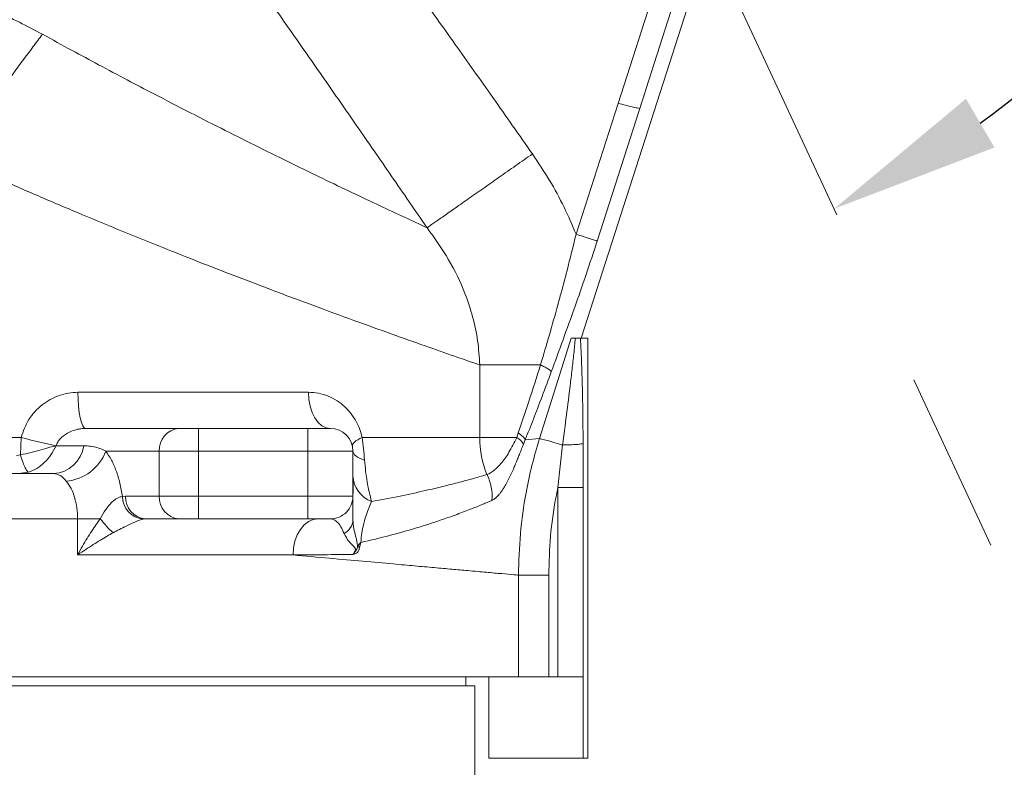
# Model space of a CAD drawing. Header units: millimetres. Extents: x 176 to 9387, y -11044 to -3322.
# Tile 69 of 255: x 3346 to 3564, y -6033 to -5867. Entities that reach past the tile are written whole.
import ezdxf

# ---------------------------------------------------------------- set-up
doc = ezdxf.new("R2010")
doc.units = ezdxf.units.MM
doc.header["$LTSCALE"] = 0.3175
doc.linetypes.add('CENTER', pattern=[50.8, 31.75, -6.35, 6.35, -6.35])
for name, color, linetype, lineweight in [('1轮廓实线层', 7, 'Continuous', 18), ('7标注层', 4, 'Continuous', 13), ('cen', 2, 'CENTER', 18), ('sub', 1, 'Continuous', 18)]:
    doc.layers.add(name, color=color, linetype=linetype, lineweight=lineweight)
doc.styles.add('标准汉字', font='gbenor.shx', dxfattribs={"bigfont": 'gbcbig.shx'})
doc.dimstyles.new('M1：15', dxfattribs={"dimscale": 15, "dimtxt": 3.5, "dimasz": 2.5, "dimexe": 2, "dimexo": 0, "dimgap": 0.5, "dimtad": 1, "dimdec": 4, "dimdsep": 46, "dimtxsty": '标准汉字', "dimcen": 5, "dimdle": 5, "dimclrd": 1, "dimclre": 1, "dimclrt": 256, "dimadec": 4, "dimazin": 2, "dimtfac": 1, "dimtdec": 4, "dimtmove": 0, "dimatfit": 3, "dimfxl": 1, "dimtolj": 1, "dimarcsym": 0})
doc.dimstyles.new('M1：18.5', dxfattribs={"dimscale": 18.5, "dimtxt": 3.5, "dimasz": 2.5, "dimexe": 2, "dimexo": 0, "dimgap": 1.5, "dimtad": 1, "dimdec": 4, "dimdsep": 46, "dimtxsty": '标准汉字', "dimcen": 5, "dimdle": 5, "dimclrd": 1, "dimclre": 1, "dimclrt": 256, "dimadec": 4, "dimazin": 2, "dimtfac": 1, "dimtdec": 4, "dimtmove": 2, "dimatfit": 3, "dimfxl": 1, "dimfrac": 2, "dimtolj": 1, "dimarcsym": 0})

# ---------------------------------------------------------------- blocks, each defined once
blk = doc.blocks.new('*D2')
at = {"layer": '7标注层', "color": 1, "lineweight": -2, "ltscale": 20, "transparency": 16777216}
for p, q in [((3286.97, -5986.44), (3286.97, -4719.59)), ((3441.97, -4913.95), (3441.97, -4719.59)), ((3333.22, -4756.59), (3395.72, -4756.59))]:
    blk.add_line(p, q, dxfattribs=at)
at = {"layer": '7标注层', "color": 1, "transparency": 16777216}
for points in [[(3333.22, -4748.88), (3333.22, -4764.3), (3286.97, -4756.59)], [(3395.72, -4764.3), (3395.72, -4748.88), (3441.97, -4756.59)]]:
    blk.add_solid(points, dxfattribs=at)
at = {"layer": 'Defpoints', "color": 0, "transparency": 16777216}
for p in [(3441.97, -4756.59), (3441.97, -4913.95), (3286.97, -5986.44)]:
    blk.add_point(p, dxfattribs=at)
at = {"layer": '7标注层', "transparency": 16777216, "insert": (3364.47, -4696.46), "char_height": 64.75, "attachment_point": 5, "style": '标准汉字'}
blk.add_mtext('\\A1;155', dxfattribs=at)
blk = doc.blocks.new('*D12')
at = {"layer": '7标注层', "color": 1, "lineweight": -2, "ltscale": 20, "transparency": 16777216}
for p, q in [((4726.49, -5727.95), (4726.49, -7291.43)), ((3286.97, -6214.54), (3286.97, -7291.43)), ((3333.22, -7254.43), (4680.24, -7254.43))]:
    blk.add_line(p, q, dxfattribs=at)
at = {"layer": '7标注层', "color": 1, "transparency": 16777216}
for points in [[(3333.22, -7246.72), (3333.22, -7262.14), (3286.97, -7254.43)], [(4680.24, -7262.14), (4680.24, -7246.72), (4726.49, -7254.43)]]:
    blk.add_solid(points, dxfattribs=at)
at = {"layer": 'Defpoints', "color": 0, "transparency": 16777216}
for p in [(4726.49, -5727.95), (3286.97, -6214.54), (4726.49, -7254.43)]:
    blk.add_point(p, dxfattribs=at)
at = {"layer": '7标注层', "transparency": 16777216, "insert": (4006.73, -7194.31), "char_height": 64.75, "attachment_point": 5, "style": '标准汉字'}
blk.add_mtext('\\A1;1439.5', dxfattribs=at)
blk = doc.blocks.new('*D16')
at = {"layer": '7标注层', "color": 1, "lineweight": -2, "ltscale": 20, "transparency": 16777216}
for p, q in [((3647.35, -5879.25), (4917.05, -5879.25)), ((4880.05, -5925.5), (4880.05, -6141.7)), ((3452.97, -6187.95), (4917.05, -6187.95))]:
    blk.add_line(p, q, dxfattribs=at)
at = {"layer": '7标注层', "color": 1, "transparency": 16777216}
for points in [[(4887.76, -5925.5), (4872.34, -5925.5), (4880.05, -5879.25)], [(4872.34, -6141.7), (4887.76, -6141.7), (4880.05, -6187.95)]]:
    blk.add_solid(points, dxfattribs=at)
at = {"layer": 'Defpoints', "color": 0, "transparency": 16777216}
for p in [(3647.35, -5879.25), (3452.97, -6187.95), (4880.05, -6187.95)]:
    blk.add_point(p, dxfattribs=at)
at = {"layer": '7标注层', "transparency": 16777216, "insert": (4819.92, -6033.6), "char_height": 64.75, "attachment_point": 5, "rotation": 90, "style": '标准汉字'}
blk.add_mtext('\\A1;308.7', dxfattribs=at)
blk = doc.blocks.new('*D17')
at = {"layer": '7标注层', "color": 1, "lineweight": -2, "ltscale": 20, "transparency": 16777216}
for p, q in [((3448.1, -5472.93), (5061.69, -5472.93)), ((5024.69, -6141.7), (5024.69, -5519.18)), ((3445.47, -6187.95), (5061.69, -6187.95))]:
    blk.add_line(p, q, dxfattribs=at)
at = {"layer": '7标注层', "color": 1, "transparency": 16777216}
for points in [[(5032.39, -5519.18), (5016.98, -5519.18), (5024.69, -5472.93)], [(5016.98, -6141.7), (5032.39, -6141.7), (5024.69, -6187.95)]]:
    blk.add_solid(points, dxfattribs=at)
at = {"layer": 'Defpoints', "color": 0, "transparency": 16777216}
for p in [(3448.1, -5472.93), (5024.69, -5472.93), (3445.47, -6187.95)]:
    blk.add_point(p, dxfattribs=at)
at = {"layer": '7标注层', "transparency": 16777216, "insert": (4964.56, -5830.44), "char_height": 64.75, "attachment_point": 5, "rotation": 90, "style": '标准汉字'}
blk.add_mtext('\\A1;715', dxfattribs=at)
blk = doc.blocks.new('*D18')
at = {"layer": '7标注层', "color": 1, "lineweight": -2, "ltscale": 20, "transparency": 16777216}
for p, q in [((2681.17, -5073.7), (5179.35, -5073.7)), ((5142.35, -5119.95), (5142.35, -6141.7)), ((3445.47, -6187.95), (5179.35, -6187.95))]:
    blk.add_line(p, q, dxfattribs=at)
at = {"layer": '7标注层', "color": 1, "transparency": 16777216}
for points in [[(5150.06, -5119.95), (5134.64, -5119.95), (5142.35, -5073.7)], [(5134.64, -6141.7), (5150.06, -6141.7), (5142.35, -6187.95)]]:
    blk.add_solid(points, dxfattribs=at)
at = {"layer": 'Defpoints', "color": 0, "transparency": 16777216}
for p in [(2681.17, -5073.7), (3445.47, -6187.95), (5142.35, -6187.95)]:
    blk.add_point(p, dxfattribs=at)
at = {"layer": '7标注层', "transparency": 16777216, "insert": (5082.22, -5630.83), "char_height": 64.75, "attachment_point": 5, "rotation": 90, "style": '标准汉字'}
blk.add_mtext('\\A1;1114.3', dxfattribs=at)
blk = doc.blocks.new('*D19')
at = {"layer": '7标注层', "color": 1, "lineweight": -2, "ltscale": 20, "transparency": 16777216}
for p, q in [((3441.97, -4443.43), (5323.68, -4443.43)), ((5286.68, -4489.68), (5286.68, -6141.7)), ((3441.97, -6187.95), (5323.68, -6187.95))]:
    blk.add_line(p, q, dxfattribs=at)
at = {"layer": '7标注层', "color": 1, "transparency": 16777216}
for points in [[(5294.39, -4489.68), (5278.97, -4489.68), (5286.68, -4443.43)], [(5278.97, -6141.7), (5294.39, -6141.7), (5286.68, -6187.95)]]:
    blk.add_solid(points, dxfattribs=at)
at = {"layer": 'Defpoints', "color": 0, "transparency": 16777216}
for p in [(3441.97, -4443.43), (3441.97, -6187.95), (5286.68, -6187.95)]:
    blk.add_point(p, dxfattribs=at)
at = {"layer": '7标注层', "transparency": 16777216, "insert": (5226.56, -5315.69), "char_height": 64.75, "attachment_point": 5, "rotation": 90, "style": '标准汉字'}
blk.add_mtext('\\A1;1744.5', dxfattribs=at)
blk = doc.blocks.new('*D21')
at = {"layer": '7标注层', "color": 1, "lineweight": -2, "ltscale": 20, "transparency": 16777216}
blk.add_arc((3441.97, -5727.95), 200.14, 305.7511, 79.2489, dxfattribs=at)
at = {"layer": '7标注层', "color": 1, "transparency": 16777216}
for points in [[(3479.89, -5525.1), (3478.72, -5537.55), (3441.97, -5527.81)], [(3555.75, -5884.99), (3562.07, -5895.77), (3526.55, -5909.34)]]:
    blk.add_solid(points, dxfattribs=at)
at = {"layer": 'Defpoints', "color": 0, "transparency": 16777216}
for p in [(3441.97, -5024.09), (3441.97, -5727.95), (3636.72, -5774.11), (3441.97, -5849.53), (3701.46, -6284.43)]:
    blk.add_point(p, dxfattribs=at)
at = {"layer": '7标注层', "transparency": 16777216, "insert": (3641.7, -5606.25), "char_height": 52.5, "attachment_point": 5, "rotation": 301.3558, "style": '标准汉字'}
blk.add_mtext('\\A1;155%%d', dxfattribs=at)

msp = doc.modelspace()

# ---------------------------------------------------------------- linework, layer by layer
at = {"layer": '1轮廓实线层', "ltscale": 20}
for p, q in [((3470.52032, -5937.96779), (3520.71178, -5781.81655)), ((3484.75863, -5883.20936), (3474.06734, -5916.4711)), ((3483.48501, -5887.16112), (3484.75554, -5883.20834)), ((3484.917, -5882.70492), (3484.75554, -5883.20834)), ((3484.91734, -5882.70504), (3484.75863, -5883.20936)), ((3484.91829, -5882.70072), (3484.917, -5882.70492)), ((3478.70499, -5886.02303), (3469.40028, -5914.97099)), ((3470.33439, -5937.95327), (3471.96951, -5937.95327)), ((3471.96951, -6030.95328), (3471.96951, -5937.95327)), ((3448.06468, -5959.95327), (3448.06468, -5943.90063)), ((3448.06468, -5943.90063), (3461.51903, -5943.90063)), ((3359.0417, -5949.95328), (3410.09994, -5949.95328)), ((3381.41288, -5957.95328), (3360.76922, -5957.95328)), ((3385.74301, -5962.95328), (3385.74301, -5957.95328)), ((3385.74301, -5957.95328), (3409.96951, -5957.95328)), ((3409.96951, -5957.95328), (3409.96951, -5962.95328)), ((3330.96951, -5959.95327), (3346.51475, -5959.95327)), ((3346.51475, -5959.95327), (3346.31026, -5963.79733)), ((3422.01577, -5959.95327), (3448.06468, -5959.95327)), ((3456.24804, -5959.95327), (3448.06468, -5959.95327)), ((3456.59469, -5958.96372), (3456.24804, -5959.95327)), ((3458.13411, -5960.44917), (3461.2806, -5960.21337)), ((3354.21258, -5961.79944), (3360.35868, -5961.79944)), ((3457.75141, -5961.40031), (3458.13432, -5960.44924)), ((3465.36073, -5970.99149), (3466.40974, -5961.61879)), ((3470.95681, -5961.27928), (3470.9868, -5970.99149)), ((3345.45804, -5963.95328), (3346.31026, -5963.79733)), ((3377.08276, -5962.95328), (3365.22338, -5962.95328)), ((3385.74301, -5962.95328), (3377.08276, -5962.95328)), ((3377.08276, -5972.95329), (3377.08276, -5962.95328)), ((3409.96951, -5962.95328), (3385.74301, -5962.95328)), ((3385.74301, -5972.95329), (3385.74301, -5962.95328)), ((3419.96951, -5962.95328), (3409.96951, -5962.95328)), ((3409.96951, -5972.95329), (3409.96951, -5962.95328)), ((3419.96951, -5962.95328), (3419.96951, -5972.95329)), ((3346.44735, -5967.88665), (3348.0848, -5967.64145)), ((3465.36073, -5970.99149), (3470.9868, -5970.99149)), ((3465.36073, -6012.95328), (3465.36073, -5970.99149)), ((3470.9868, -5970.99149), (3470.9868, -6030.95328)), ((3368.92154, -5973.02998), (3369.62662, -5972.95329)), ((3369.62662, -5972.95329), (3377.08276, -5972.95329)), ((3385.74301, -5972.95329), (3377.08276, -5972.95329)), ((3385.74301, -5977.95328), (3385.74301, -5972.95329)), ((3409.96951, -5972.95329), (3385.74301, -5972.95329)), ((3419.96951, -5972.95329), (3409.96951, -5972.95329)), ((3409.96951, -5977.95328), (3409.96951, -5972.95329)), ((3419.96951, -5973.3092), (3419.96951, -5978.23447)), ((3358.98827, -5977.95328), (3334.22226, -5977.95328)), ((3358.98827, -5985.95328), (3358.98827, -5977.95328)), ((3358.98827, -5977.95328), (3363.99231, -5977.95328)), ((3373.51365, -5978.00047), (3373.95675, -5977.95328)), ((3381.41288, -5977.95328), (3373.95675, -5977.95328)), ((3409.96951, -5977.95328), (3385.74301, -5977.95328)), ((3421.45537, -5984.28776), (3421.72177, -5983.19079)), ((3406.70069, -5985.95328), (3358.98827, -5985.95328)), ((3456.64437, -6012.95328), (3456.64437, -5990.4235)), ((3463.3464, -5990.4235), (3456.64437, -5990.4235)), ((3463.3464, -5990.4235), (3463.3464, -6012.95328)), ((3456.64437, -6012.95328), (3334.22226, -6012.95328)), ((3444.96952, -6014.95328), (3444.96952, -6012.95328)), ((3450.07109, -6012.95328), (3450.07109, -6030.95328)), ((3463.3464, -6012.95328), (3456.64437, -6012.95328)), ((3465.36073, -6012.95328), (3463.3464, -6012.95328)), ((3465.36073, -6012.95328), (3470.94756, -6012.95328)), ((3470.94756, -6030.95328), (3470.94756, -6012.95328)), ((3127.59171, -6014.95328), (3446.96951, -6014.95328)), ((3446.96951, -6157.73461), (3446.96951, -6014.95328)), ((3450.07109, -6030.95328), (3470.94756, -6030.95328)), ((3470.9868, -6030.95328), (3470.94756, -6030.95328)), ((3471.96951, -6030.95328), (3470.9868, -6030.95328))]:
    msp.add_line(p, q, dxfattribs=at)
at = {"layer": '1轮廓实线层', "lineweight": 0, "ltscale": 20}
for points in [[(3478.70499, -5886.02303), (3487.20263, -5859.58595), (3493.87933, -5838.81394)], [(3497.57106, -5843.33662), (3494.53865, -5852.77079), (3489.72848, -5867.73575), (3484.91829, -5882.70072)], [(3461.28061, -5960.21337), (3464.8789, -5948.77474), (3468.28189, -5937.95327)], [(3359.0417, -5949.95328), (3359.0749, -5951.514), (3359.1732, -5953.01474), (3359.33283, -5954.39784), (3359.54768, -5955.61014), (3359.80946, -5956.60504), (3360.10813, -5957.34432), (3360.4322, -5957.79956), (3360.76922, -5957.95328)], [(3410.09994, -5949.95328), (3410.19352, -5951.514), (3410.47062, -5953.01474), (3410.92062, -5954.39784), (3411.52621, -5955.61014), (3412.26412, -5956.60504), (3413.10601, -5957.34432), (3414.01951, -5957.79956), (3414.96952, -5957.95328)], [(3419.83455, -5961.79944), (3419.83375, -5961.61361), (3419.91487, -5961.41031), (3420.07705, -5961.19168), (3420.31862, -5960.96001), (3420.63699, -5960.71775), (3421.02886, -5960.46744), (3421.49007, -5960.21172), (3422.01577, -5959.95327)], [(3419.96951, -5962.95328), (3420.01199, -5963.23356), (3420.13898, -5963.51085), (3420.34913, -5963.78222), (3420.64021, -5964.04479), (3421.00914, -5964.29577), (3421.45198, -5964.53249), (3421.96403, -5964.75245), (3422.53987, -5964.95328)], [(3412.26959, -5977.95328), (3411.18315, -5978.107), (3410.13846, -5978.56225), (3409.17568, -5979.30152), (3408.33179, -5980.29643), (3407.63922, -5981.50871), (3407.1246, -5982.89181), (3406.8077, -5984.39256), (3406.70069, -5985.95328)]]:
    msp.add_lwpolyline(points, dxfattribs=at)
for centre, radius, start, end in [((3484.81603, -5883.0294), 0.18889, 251.3221045, 252.3069419), ((3381.77373, -5962.64079), 4.70137, 94.4019472, 183.811191), ((3414.96951, -5962.95328), 5, 0, 90), ((3389.28013, -5798.60897), 166.91573, 255.1547397, 257.8722936), ((3469.94196, -5959.98072), 21.8773, 179.9281275, 201.9923276), ((3454.0164, -5963.77624), 4.42665, 32.4614626, 59.7259508), ((3353.21488, -5960.74301), 7.22149, 273.1959155, 351.5880671), ((3355.61557, -5959.41693), 10.23796, 274.7359047, 339.7928529), ((3426.38971, -5968.12589), 6.429, 182.9977733, 249.1691706), ((3440.00483, -5972.99892), 10.79084, 355.382389, 26.5634215), ((3373.9192, -5973.01928), 4.99768, 180.1227239, 265.3454261), ((3374.3176, -5973.26577), 4.70138, 176.1889103, 265.5979516), ((3381.77374, -5973.26577), 4.70138, 176.1889103, 265.5979516), ((3414.96951, -5972.95328), 5, 270, 0.0000035), ((3383.66259, -5962.61282), 24.94494, 217.9499563, 227.588644), ((3416.44703, -5978.0381), 3.52795, 296.212753, 356.8092961), ((3423.66633, -5980.0139), 4.8119, 236.3842462, 242.6464536)]:
    msp.add_arc(centre, radius, start, end, dxfattribs=at)
at = {"layer": '1轮廓实线层', "ltscale": 20}
for points, knots in [([(3413.4012, -5832.62465), (3415.62792, -5835.64017), (3420.25303, -5841.90366), (3427.32612, -5851.62102), (3434.82466, -5862.0185), (3442.74162, -5873.10482), (3451.10699, -5884.91462), (3456.80539, -5893.0388), (3459.72383, -5897.19961)], [0, 0, 0, 0, 11.245647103, 23.358255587, 36.05676684, 49.703719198, 64.227113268, 79.474003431, 79.474003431, 79.474003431, 79.474003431]), ([(3436.38181, -5913.53875), (3433.74292, -5909.70121), (3428.57618, -5902.18762), (3420.96379, -5891.18076), (3413.51455, -5880.45968), (3406.08736, -5869.82975), (3398.52425, -5859.07572), (3390.94549, -5848.37121), (3385.85739, -5841.26411), (3383.35576, -5837.76982)], [0, 0, 0, 0, 13.967673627, 27.347579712, 40.139567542, 53.127087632, 66.248494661, 79.584224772, 92.482504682, 92.482504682, 92.482504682, 92.482504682]), ([(3351.17806, -5870.7074), (3347.79552, -5868.92245), (3341.11099, -5865.39505), (3334.06145, -5862.63093), (3330.57916, -5861.26552)], [0, 0, 0, 0, 11.4843522, 22.695247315, 22.695247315, 22.695247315, 22.695247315]), ([(3351.17806, -5870.7074), (3350.49202, -5871.63187), (3349.11092, -5873.49294), (3346.82705, -5876.57061), (3344.39707, -5879.84508), (3341.83438, -5883.29844), (3339.17642, -5886.88017), (3336.45772, -5890.54373), (3333.71527, -5894.23932), (3331.88077, -5896.71137), (3330.96951, -5897.93933)], [0, 0, 0, 0, 4.174396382, 8.403601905, 12.670119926, 16.955558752, 21.241000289, 25.507518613, 29.736711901, 33.911114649, 33.911114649, 33.911114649, 33.911114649]), ([(3436.38181, -5913.53875), (3434.75672, -5912.78629), (3431.50045, -5911.27856), (3425.90359, -5908.65658), (3419.85783, -5905.79446), (3413.35903, -5902.68044), (3406.46634, -5899.33483), (3399.23751, -5895.77684), (3391.72099, -5892.02188), (3383.94645, -5888.07731), (3376.66546, -5884.32218), (3369.86901, -5880.76414), (3363.81197, -5877.55145), (3357.53921, -5874.18257), (3353.36866, -5871.90415), (3351.17806, -5870.7074)], [0, 0, 0, 0, 7.883824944, 15.797165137, 23.764491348, 31.640913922, 39.561880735, 47.563990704, 55.429496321, 63.35591104, 71.42338884, 77.230617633, 83.387757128, 89.082422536, 95.382934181, 95.382934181, 95.382934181, 95.382934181]), ([(3478.70499, -5886.02303), (3479.26219, -5886.15569), (3480.37624, -5886.42095), (3481.86079, -5886.77426), (3482.99831, -5887.04573), (3483.32659, -5887.12356), (3483.48501, -5887.16112)], [0, 0, 0, 0, 1.229885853, 2.458988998, 3.729105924, 4.91364299, 4.91364299, 4.91364299, 4.91364299]), ([(3448.06468, -5943.90063), (3446.2647, -5943.27946), (3442.64476, -5942.03022), (3436.03164, -5939.71745), (3428.5854, -5937.07916), (3420.26162, -5934.08217), (3411.13049, -5930.73556), (3402.10225, -5927.35928), (3393.42223, -5924.04646), (3385.26023, -5920.87371), (3376.72978, -5917.49126), (3367.9334, -5913.92655), (3358.89814, -5910.17842), (3349.73552, -5906.27918), (3340.38204, -5902.19946), (3334.13674, -5899.37283), (3330.96951, -5897.93933)], [0, 0, 0, 0, 9.791596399, 19.691921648, 29.70869701, 39.778678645, 50.018819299, 60.435713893, 68.22688966, 76.156726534, 84.227496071, 92.441327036, 100.60998709, 108.96637682, 117.283458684, 125.841486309, 125.841486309, 125.841486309, 125.841486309]), ([(3436.38181, -5913.53875), (3436.81658, -5913.23442), (3437.70247, -5912.61431), (3439.7161, -5911.2048), (3442.23975, -5909.43824), (3445.25742, -5907.32596), (3448.64708, -5904.95321), (3452.27611, -5902.41293), (3455.99612, -5899.80896), (3458.49664, -5898.05863), (3459.72383, -5897.19961)], [0, 0, 0, 0, 3.408197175, 6.944522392, 10.571760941, 14.246195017, 17.920644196, 21.547869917, 25.08419994, 28.492402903, 28.492402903, 28.492402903, 28.492402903]), ([(3459.72383, -5897.19961), (3461.01342, -5899.1308), (3463.55289, -5902.9337), (3466.79055, -5908.88095), (3468.53869, -5912.96038), (3469.40028, -5914.97099)], [0, 0, 0, 0, 6.970522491, 13.726351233, 20.292115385, 20.292115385, 20.292115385, 20.292115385]), ([(3448.06468, -5943.90063), (3447.94865, -5942.11761), (3447.71543, -5938.53389), (3446.57019, -5933.23254), (3444.56818, -5927.15161), (3441.3375, -5920.39513), (3438.04916, -5915.84559), (3436.38181, -5913.53875)], [0, 0, 0, 0, 5.346660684, 10.746353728, 16.212256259, 24.563087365, 33.15272131, 33.15272131, 33.15272131, 33.15272131]), ([(3469.40028, -5914.97099), (3468.73731, -5917.66099), (3467.60989, -5922.23548), (3466.27397, -5927.24477), (3465.60288, -5929.70821), (3465.42745, -5930.3477), (3465.38059, -5930.51846), (3465.36677, -5930.56864), (3464.13477, -5935.0471), (3462.82611, -5939.47656), (3461.51903, -5943.90063)], [0, 0, 0, 0, 8.254145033, 14.036604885, 15.528607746, 15.921280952, 16.029035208, 16.060758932, 16.077696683, 29.988361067, 29.988361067, 29.988361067, 29.988361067]), ([(3474.06734, -5916.4711), (3473.25842, -5918.94174), (3471.64426, -5923.8718), (3469.09734, -5931.1482), (3466.50976, -5938.30024), (3464.76995, -5943.0344), (3463.9029, -5945.39371)], [0, 0, 0, 0, 7.72441925, 15.413739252, 23.061683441, 30.659590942, 30.659590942, 30.659590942, 30.659590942]), ([(3474.06734, -5916.4711), (3473.90678, -5916.4195), (3473.58565, -5916.31628), (3472.47007, -5915.95771), (3471.03538, -5915.49654), (3469.94532, -5915.14617), (3469.40028, -5914.97099)], [0, 0, 0, 0, 1.225556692, 2.451107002, 3.67666652, 4.902221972, 4.902221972, 4.902221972, 4.902221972]), ([(3466.40938, -5961.61867), (3466.6965, -5959.41559), (3467.2712, -5955.00577), (3467.96696, -5949.42717), (3468.50383, -5944.89301), (3468.90334, -5941.37861), (3469.12064, -5939.09712), (3469.22959, -5937.95327)], [0, 0, 0, 0, 6.587676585, 13.186268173, 16.731340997, 20.273189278, 23.834349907, 23.834349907, 23.834349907, 23.834349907]), ([(3468.28189, -5937.95327), (3468.45194, -5937.95327), (3468.66949, -5937.95327), (3469.12921, -5937.95327), (3469.22959, -5937.95327)], [0, 0, 0, 0, 0.740775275, 0.9476989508, 0.9476989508, 0.9476989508, 0.9476989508]), ([(3469.22959, -5937.95327), (3469.59984, -5937.95327), (3470.11483, -5937.95327), (3470.28622, -5937.95327), (3470.33439, -5937.95327)], [0, 0, 0, 0, 0.794277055, 1.104801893, 1.104801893, 1.104801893, 1.104801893]), ([(3470.33439, -5937.95327), (3470.39301, -5938.90273), (3470.51083, -5940.81136), (3470.63884, -5944.02685), (3470.77644, -5948.51581), (3470.89164, -5954.33941), (3470.93505, -5958.96105), (3470.95683, -5961.27927)], [0, 0, 0, 0, 3.05606637, 6.143428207, 9.831406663, 16.562849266, 23.337536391, 23.337536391, 23.337536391, 23.337536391]), ([(3461.51903, -5943.90063), (3460.66421, -5946.61184), (3459.06415, -5951.6867), (3457.37938, -5956.65138), (3456.59469, -5958.96372)], [0, 0, 0, 0, 8.466974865, 15.848517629, 15.848517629, 15.848517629, 15.848517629]), ([(3463.9029, -5945.39371), (3463.824, -5945.29945), (3463.6641, -5945.10844), (3463.1303, -5944.73782), (3462.4196, -5944.32896), (3461.81661, -5944.04216), (3461.51903, -5943.90063)], [0, 0, 0, 0, 0.700525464, 1.419512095, 2.138502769, 2.839033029, 2.839033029, 2.839033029, 2.839033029]), ([(3463.90241, -5945.39354), (3463.22781, -5947.22113), (3461.92632, -5950.74701), (3460.00513, -5955.77464), (3458.74048, -5958.93423), (3458.13411, -5960.44917)], [0, 0, 0, 0, 5.789086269, 11.16858358, 16.123802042, 16.123802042, 16.123802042, 16.123802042]), ([(3346.51475, -5959.95327), (3346.71625, -5959.26567), (3347.12162, -5957.88235), (3348.15862, -5955.96391), (3349.48237, -5954.22054), (3351.08488, -5952.71803), (3352.90395, -5951.50126), (3354.87929, -5950.61794), (3356.94437, -5950.05792), (3358.34592, -5949.988), (3359.0417, -5949.95328)], [0, 0, 0, 0, 2.135645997, 4.296468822, 6.47763003, 8.670503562, 10.862368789, 13.039995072, 15.193460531, 17.316441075, 17.316441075, 17.316441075, 17.316441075]), ([(3410.09994, -5949.95328), (3410.84108, -5949.99493), (3412.33385, -5950.07882), (3414.46966, -5950.73823), (3416.4462, -5951.75329), (3418.17395, -5953.09483), (3419.60246, -5954.65962), (3420.70748, -5956.3621), (3421.52796, -5958.11775), (3421.85777, -5959.35876), (3422.01577, -5959.95327)], [0, 0, 0, 0, 2.386119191, 4.805996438, 7.191864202, 9.469221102, 11.581602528, 13.507049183, 15.257754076, 16.867676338, 16.867676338, 16.867676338, 16.867676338]), ([(3360.76922, -5957.95328), (3360.41279, -5957.96599), (3359.9271, -5957.98331), (3358.53159, -5958.20026), (3356.87647, -5958.76777), (3355.3496, -5959.94156), (3354.56093, -5960.95885), (3354.32463, -5961.52906), (3354.21258, -5961.79944)], [0, 0, 0, 0, 1.073431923, 1.462738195, 4.275726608, 6.287064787, 7.25489489, 8.127650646, 8.127650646, 8.127650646, 8.127650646]), ([(3381.41288, -5957.95328), (3381.65502, -5957.95328), (3382.14782, -5957.95328), (3383.21689, -5957.95328), (3384.44093, -5957.95328), (3385.31403, -5957.95328), (3385.74301, -5957.95328)], [0, 0, 0, 0, 1.063776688, 2.165068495, 3.266363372, 4.330128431, 4.330128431, 4.330128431, 4.330128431]), ([(3409.96951, -5957.95328), (3410.5985, -5957.95328), (3411.56607, -5957.95328), (3412.73014, -5957.95328), (3413.53118, -5957.95328), (3414.17648, -5957.95328), (3414.79997, -5957.95328), (3414.90272, -5957.95328), (3414.96952, -5957.95328)], [0, 0, 0, 0, 1.197284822, 1.841799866, 2.499998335, 3.158196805, 3.802716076, 5.000002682, 5.000002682, 5.000002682, 5.000002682]), ([(3422.53987, -5964.95328), (3422.47005, -5964.12039), (3422.33161, -5962.46903), (3422.12044, -5960.78696), (3422.01577, -5959.95327)], [0, 0, 0, 0, 2.53618517, 5.028473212, 5.028473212, 5.028473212, 5.028473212]), ([(3456.24804, -5959.95327), (3455.68361, -5961.09909), (3454.57303, -5963.3536), (3452.83559, -5965.69814), (3451.1666, -5967.3882), (3450.17918, -5967.90164), (3449.65659, -5968.17338)], [0, 0, 0, 0, 2.814938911, 5.538641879, 8.008775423, 10.785850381, 10.785850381, 10.785850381, 10.785850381]), ([(3456.59469, -5958.96372), (3456.97625, -5959.23355), (3457.74623, -5959.77806), (3458.0042, -5960.22419), (3458.13434, -5960.44924)], [0, 0, 0, 0, 1.083123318, 2.185707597, 2.185707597, 2.185707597, 2.185707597]), ([(3456.64435, -5990.42424), (3456.72427, -5987.36696), (3456.88412, -5981.2524), (3458.0499, -5973.15451), (3459.5332, -5966.13606), (3460.69792, -5962.19032), (3461.28139, -5960.21369)], [0, 0, 0, 0, 9.174911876, 18.349854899, 24.515547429, 30.704831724, 30.704831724, 30.704831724, 30.704831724]), ([(3466.40956, -5961.61875), (3466.11207, -5961.52715), (3465.09202, -5961.21307), (3463.47198, -5960.73881), (3461.90188, -5960.31638), (3461.48822, -5960.24792), (3461.28139, -5960.21369)], [0, 0, 0, 0, 0.642175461, 2.201938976, 3.761710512, 5.321482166, 5.321482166, 5.321482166, 5.321482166]), ([(3346.31026, -5963.79733), (3347.09683, -5963.64872), (3348.69081, -5963.34757), (3350.92964, -5962.66446), (3352.87863, -5962.06483), (3353.77785, -5961.88593), (3354.21258, -5961.79944)], [0, 0, 0, 0, 2.067475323, 4.189748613, 6.24195429, 8.162630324, 8.162630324, 8.162630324, 8.162630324]), ([(3348.0848, -5967.64145), (3348.7088, -5967.39674), (3349.96544, -5966.90391), (3351.67097, -5965.54593), (3353.17015, -5963.82413), (3353.86007, -5962.48411), (3354.21258, -5961.79944)], [0, 0, 0, 0, 2.089866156, 4.208709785, 6.434796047, 8.760514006, 8.760514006, 8.760514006, 8.760514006]), ([(3360.35868, -5961.79944), (3360.85941, -5961.81922), (3361.9065, -5961.86059), (3363.50714, -5962.195), (3364.62887, -5962.69061), (3365.22338, -5962.95328)], [0, 0, 0, 0, 1.523549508, 3.185950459, 5.06051843, 5.06051843, 5.06051843, 5.06051843]), ([(3450.76065, -5973.86764), (3450.86098, -5973.81698), (3451.071, -5973.71095), (3451.38481, -5973.4952), (3451.70208, -5973.23493), (3452.03097, -5972.91899), (3452.3916, -5972.51852), (3452.78323, -5972.01896), (3453.19837, -5971.41835), (3453.60463, -5970.76097), (3454.16903, -5969.75996), (3454.86218, -5968.37067), (3455.5479, -5966.83039), (3456.07141, -5965.58981), (3456.4473, -5964.67631), (3456.86818, -5963.63293), (3457.30097, -5962.54374), (3457.6098, -5961.75977), (3457.75141, -5961.40031)], [0, 0, 0, 0, 0.613935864, 1.285033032, 1.919391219, 2.558080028, 3.305044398, 4.141762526, 4.982247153, 5.887690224, 6.681614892, 8.526874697, 10.261191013, 11.01787245, 11.830173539, 12.624406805, 13.650681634, 14.519661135, 14.519661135, 14.519661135, 14.519661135]), ([(3466.40938, -5961.61867), (3466.97841, -5961.60725), (3468.11648, -5961.58441), (3469.54792, -5961.50334), (3470.60415, -5961.39873), (3470.83927, -5961.31909), (3470.95683, -5961.27927)], [0, 0, 0, 0, 1.143733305, 2.287468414, 3.431200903, 4.574936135, 4.574936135, 4.574936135, 4.574936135]), ([(3346.31026, -5963.79733), (3346.46348, -5964.27814), (3346.77804, -5965.26525), (3347.2794, -5966.481), (3347.74441, -5967.35862), (3347.97331, -5967.54881), (3348.0848, -5967.64145)], [0, 0, 0, 0, 1.045169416, 2.145748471, 3.246324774, 4.291492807, 4.291492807, 4.291492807, 4.291492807]), ([(3365.22338, -5962.95328), (3365.65326, -5963.58578), (3366.51277, -5964.85042), (3367.55909, -5967.28661), (3368.40592, -5970.0102), (3368.74978, -5972.02407), (3368.92154, -5973.02998)], [0, 0, 0, 0, 2.719845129, 5.438153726, 8.152265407, 10.860897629, 10.860897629, 10.860897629, 10.860897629]), ([(3424.1035, -5974.13465), (3423.91722, -5973.4485), (3423.55837, -5972.12667), (3423.11932, -5969.83785), (3422.76762, -5967.4696), (3422.61465, -5965.77943), (3422.53987, -5964.95328)], [0, 0, 0, 0, 2.511856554, 4.8389615, 7.135846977, 9.332033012, 9.332033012, 9.332033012, 9.332033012]), ([(3356.46084, -5969.61994), (3356.02988, -5969.13662), (3355.17006, -5968.17236), (3354.13416, -5968.02618), (3353.61748, -5967.95328)], [0, 0, 0, 0, 1.758043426, 3.507450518, 3.507450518, 3.507450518, 3.507450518]), ([(3449.65659, -5968.17338), (3449.36164, -5968.25832), (3448.62803, -5968.46958), (3447.45555, -5968.80752), (3446.02546, -5969.20364), (3444.46304, -5969.62782), (3442.67325, -5970.09719), (3439.91337, -5970.79581), (3435.92899, -5971.74297), (3430.42094, -5972.94532), (3426.24606, -5973.73129), (3424.1035, -5974.13465)], [0, 0, 0, 0, 1.205085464, 2.997303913, 4.575762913, 6.558475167, 8.604438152, 10.71433445, 15.61961437, 20.795561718, 26.252310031, 26.252310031, 26.252310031, 26.252310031]), ([(3358.98827, -5977.95328), (3358.95583, -5977.13724), (3358.89063, -5975.49701), (3358.36916, -5973.20342), (3357.57717, -5971.14021), (3356.83775, -5970.13324), (3356.46084, -5969.61994)], [0, 0, 0, 0, 2.204229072, 4.430463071, 6.624845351, 8.906437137, 8.906437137, 8.906437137, 8.906437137]), ([(3420.03385, -5969.28226), (3420.0147, -5970.19163), (3419.98618, -5971.54594), (3419.97259, -5973.88398), (3419.96914, -5975.46182), (3419.96975, -5976.54807), (3419.96996, -5976.91185)], [0, 0, 0, 0, 3.44368147, 5.128662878, 6.79240104, 7.630133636, 7.630133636, 7.630133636, 7.630133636]), ([(3465.36073, -5970.99149), (3465.20755, -5971.75316), (3464.48822, -5975.33), (3463.57548, -5981.80396), (3463.42276, -5987.5504), (3463.3464, -5990.4235)], [0, 0, 0, 0, 2.333939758, 10.960324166, 19.585941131, 19.585941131, 19.585941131, 19.585941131]), ([(3368.92154, -5973.02998), (3368.75193, -5973.04765), (3368.41521, -5973.08272), (3367.80887, -5973.3523), (3367.16275, -5973.78019), (3366.25528, -5974.57874), (3365.09851, -5975.96092), (3364.37795, -5977.25872), (3363.99232, -5977.95328)], [0, 0, 0, 0, 0.839591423, 1.66690174, 2.494134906, 3.339086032, 5.151184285, 7.237608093, 7.237608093, 7.237608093, 7.237608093]), ([(3421.72177, -5983.19079), (3423.87061, -5982.68418), (3428.13049, -5981.67988), (3432.58036, -5980.41516), (3435.52257, -5979.51825), (3437.15863, -5978.99968), (3438.73957, -5978.48038), (3440.26542, -5977.96141), (3441.84488, -5977.40589), (3443.45172, -5976.8201), (3445.06073, -5976.21149), (3446.54278, -5975.63121), (3447.85171, -5975.1035), (3448.97841, -5974.63356), (3449.92584, -5974.23699), (3450.49578, -5973.98482), (3450.76065, -5973.86764)], [0, 0, 0, 0, 5.456806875, 10.817629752, 12.48304552, 14.139152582, 15.786010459, 17.423673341, 19.052168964, 21.031131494, 22.953127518, 24.818320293, 26.568081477, 28.05288076, 29.387871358, 30.546902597, 30.546902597, 30.546902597, 30.546902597]), ([(3424.1035, -5974.13465), (3423.68317, -5975.07841), (3423.00853, -5976.59323), (3422.26087, -5979.27562), (3421.86286, -5981.38855), (3421.76371, -5982.65503), (3421.72177, -5983.19079)], [0, 0, 0, 0, 4.138372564, 6.642400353, 8.253006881, 9.433866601, 9.433866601, 9.433866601, 9.433866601]), ([(3363.99231, -5977.95328), (3363.68892, -5978.37131), (3363.04166, -5979.26316), (3362.07273, -5980.71354), (3361.0655, -5982.3128), (3360.0186, -5984.0753), (3359.34552, -5985.30212), (3358.98827, -5985.95328)], [0, 0, 0, 0, 1.547589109, 3.301724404, 5.193086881, 7.188091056, 9.444792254, 9.444792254, 9.444792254, 9.444792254]), ([(3366.83851, -5981.03021), (3367.79573, -5980.53262), (3369.36781, -5979.71541), (3371.37625, -5978.78991), (3372.70423, -5978.22406), (3373.25449, -5978.07206), (3373.51365, -5978.00047)], [0, 0, 0, 0, 2.900601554, 4.763792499, 6.129477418, 7.345284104, 7.345284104, 7.345284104, 7.345284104]), ([(3385.74301, -5977.95328), (3385.31403, -5977.95328), (3384.44093, -5977.95328), (3383.21689, -5977.95328), (3382.14782, -5977.95328), (3381.65502, -5977.95328), (3381.41288, -5977.95328)], [0, 0, 0, 0, 1.063765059, 2.165059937, 3.266351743, 4.330128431, 4.330128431, 4.330128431, 4.330128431]), ([(3414.96952, -5977.95328), (3414.90272, -5977.95328), (3414.79997, -5977.95328), (3414.17648, -5977.95328), (3413.53118, -5977.95328), (3412.73014, -5977.95328), (3411.56607, -5977.95328), (3410.5985, -5977.95328), (3409.96951, -5977.95328)], [0, 0, 0, 0, 1.197286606, 1.841805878, 2.500004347, 3.158202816, 3.80271786, 5.000002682, 5.000002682, 5.000002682, 5.000002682]), ([(3414.9695, -5977.95328), (3415.23585, -5977.99104), (3415.7686, -5978.06658), (3416.5558, -5978.68256), (3417.31853, -5979.61531), (3417.77865, -5980.67912), (3418.00534, -5981.20324)], [0, 0, 0, 0, 1.200176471, 2.400636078, 3.588283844, 4.741642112, 4.741642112, 4.741642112, 4.741642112]), ([(3419.97953, -5978.64577), (3419.97936, -5978.64562), (3419.96936, -5978.63678), (3419.95313, -5978.63294), (3419.93716, -5978.62917)], [0, 0, 0, 0, 0.00076200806, 0.04665660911, 0.04665660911, 0.04665660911, 0.04665660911]), ([(3421.00237, -5984.02109), (3420.98155, -5983.82791), (3420.93038, -5983.35308), (3420.77206, -5982.60628), (3420.4941, -5981.50732), (3420.10057, -5980.02144), (3420.01593, -5978.86743), (3419.96951, -5978.23447)], [0, 0, 0, 0, 0.539977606, 1.327223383, 2.173587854, 3.855067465, 5.897729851, 5.897729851, 5.897729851, 5.897729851]), ([(3358.98827, -5985.95328), (3359.58918, -5985.54718), (3360.71815, -5984.78421), (3362.4076, -5983.694), (3363.97856, -5982.71365), (3365.44419, -5981.82886), (3366.39285, -5981.28547), (3366.83851, -5981.03021)], [0, 0, 0, 0, 2.250537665, 4.228173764, 6.073035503, 7.767689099, 9.269151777, 9.269151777, 9.269151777, 9.269151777]), ([(3418.00534, -5981.20324), (3418.32675, -5981.82312), (3418.71187, -5982.56586), (3419.4203, -5983.33624), (3419.72903, -5983.65309), (3420.03593, -5983.9595), (3420.27652, -5984.21228), (3420.42507, -5984.43099), (3420.48394, -5984.56759), (3420.50806, -5984.67734), (3420.51552, -5984.76262), (3420.50991, -5984.84478), (3420.48841, -5984.95521), (3420.43331, -5985.10765), (3420.26006, -5985.43417), (3420.09616, -5985.67113), (3419.97285, -5985.84941)], [0, 0, 0, 0, 2.429798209, 2.911423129, 3.387356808, 3.849211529, 4.277477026, 4.45549822, 4.59750417, 4.654889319, 4.714465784, 4.782459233, 4.823403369, 4.944575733, 5.119061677, 5.64910944, 5.64910944, 5.64910944, 5.64910944]), ([(3419.97285, -5985.84941), (3420.21662, -5985.54597), (3420.54596, -5985.13603), (3420.91503, -5984.50727), (3420.97357, -5984.18144), (3421.00237, -5984.02109)], [0, 0, 0, 0, 1.264344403, 1.708127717, 2.138110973, 2.138110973, 2.138110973, 2.138110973]), ([(3421.00237, -5984.02109), (3421.10863, -5983.87515), (3421.32495, -5983.57803), (3421.58795, -5983.32137), (3421.72177, -5983.19079)], [0, 0, 0, 0, 0.541542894, 1.102510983, 1.102510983, 1.102510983, 1.102510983]), ([(3406.70069, -5985.95328), (3409.01472, -5985.93514), (3413.64266, -5985.89885), (3417.86282, -5985.86589), (3419.97285, -5985.84941)], [0, 0, 0, 0, 6.636442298, 13.272565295, 13.272565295, 13.272565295, 13.272565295]), ([(3456.64437, -5990.4235), (3456.30007, -5990.39302), (3455.2888, -5990.30351), (3453.03871, -5990.10446), (3449.64439, -5989.80389), (3445.86329, -5989.46823), (3441.92388, -5989.1174), (3438.00184, -5988.76755), (3433.67137, -5988.38058), (3428.47625, -5987.9154), (3422.25026, -5987.35623), (3414.87777, -5986.69245), (3409.44083, -5986.20098), (3406.70069, -5985.95328)], [0, 0, 0, 0, 2.71589782, 7.977030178, 13.256362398, 18.554069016, 22.455989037, 26.386900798, 30.346864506, 34.335943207, 39.520452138, 44.789548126, 50.143342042, 50.143342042, 50.143342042, 50.143342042]), ([(3419.97285, -5985.84941), (3420.16648, -5985.79801), (3420.50202, -5985.70894), (3420.95973, -5985.42367), (3421.18305, -5985.07288), (3421.30435, -5984.79679), (3421.38035, -5984.59867), (3421.4271, -5984.40492), (3421.45537, -5984.28776)], [0, 0, 0, 0, 0.727504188, 1.260707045, 1.798808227, 1.853958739, 2.044645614, 2.33625986, 2.33625986, 2.33625986, 2.33625986])]:
    msp.add_open_spline(points, degree=3, knots=knots, dxfattribs=at)
msp.add_open_spline([(3353.61748, -5967.95328), (3350.00105, -5967.95328), (3342.7682, -5967.95328), (3335.23941, -5967.95328), (3331.47501, -5967.95328)], degree=3, dxfattribs=at)
at = {"layer": 'cen', "ltscale": 20}
msp.add_line((3441.96951, -5727.95328), (3701.45712, -6284.42626), dxfattribs=at)
at = {"layer": 'sub', "color": 4, "ltscale": 20}
for radius, start, end in [(1284.52218, 295, 180), (255.09236, 323.6222436, 88.6222436)]:
    msp.add_arc((3441.96951, -5727.95328), radius, start, end, dxfattribs=at)
msp.add_open_spline([(3647.35052, -5879.25018), (3659.31556, -5901.65635), (3684.20682, -5948.26862), (3697.00773, -6030.73186), (3690.58745, -6119.70003), (3661.26673, -6211.61675), (3609.01329, -6300.97986), (3534.13032, -6382.70816), (3438.24843, -6451.68414), (3324.0762, -6503.40011), (3202.36542, -6531.5165), (3119.93005, -6536.91611), (3081.32366, -6539.44488)], degree=3, knots=[0, 0, 0, 0, 76.304046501, 158.737819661, 247.859235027, 344.037972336, 447.491829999, 558.316640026, 676.509645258, 801.987385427, 934.599334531, 1051.409440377, 1051.409440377, 1051.409440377, 1051.409440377], dxfattribs=at)

# ---------------------------------------------------------------- dimensions: what is measured, and where the dimension line sits
at = {"layer": '7标注层', "ltscale": 20}
for base, p1, p2, angle, picture, middle in [((5286.68227, -6187.95328), (3441.96951, -4443.4311), (3441.96951, -6187.95328), 270, '*D19', (5226.55727, -5315.69219)), ((5142.34767, -6187.95328), (2681.17459, -5073.69702), (3445.4695, -6187.95328), 270, '*D18', (5082.22267, -5630.82515)), ((5024.68578, -5472.93467), (3445.4695, -6187.95328), (3448.10297, -5472.93467), 90, '*D17', (4964.56078, -5830.44397)), ((4880.04829, -6187.95328), (3647.35052, -5879.25018), (3452.9695, -6187.95328), 270, '*D16', (4819.92329, -6033.60173))]:
    dim = msp.add_linear_dim(base=base, p1=p1, p2=p2, angle=angle, dimstyle='M1：18.5', override={"dimdec": 1, "dimsah": 1, "dimtzin": 8}, dxfattribs=at)
    dim.commit()
    dim.dimension.update_dxf_attribs({"geometry": picture, "text_midpoint": middle})
for base, p1, p2, override, picture, middle in [((3441.96951, -4756.58693), (3286.96951, -5986.43803), (3441.96951, -4913.95328), {"dimsah": 1, "dimtzin": 8}, '*D2', (3364.46951, -4696.46193)), ((4726.49169, -7254.43289), (3286.96951, -6214.53809), (4726.49169, -5727.95328), {"dimdec": 1, "dimsah": 1, "dimtzin": 8}, '*D12', (4006.7306, -7194.30789))]:
    dim = msp.add_linear_dim(base=base, p1=p1, p2=p2, dimstyle='M1：18.5', override=override, dxfattribs=at)
    dim.commit()
    dim.dimension.update_dxf_attribs({"geometry": picture, "text_midpoint": middle})
dim = msp.add_angular_dim_2l(base=(3636.71742, -5774.10938), line1=((3441.96951, -5727.95328), (3701.45712, -6284.42626)), line2=((3441.96951, -5849.52563), (3441.96951, -5024.08871)), dimstyle='M1：15', override={"dimtad": 1, "dimtih": 0, "dimtoh": 0, "dimsah": 1, "dimtzin": 8}, dxfattribs=at)
dim.commit()
dim.dimension.update_dxf_attribs({"geometry": '*D21', "text_midpoint": (3612.88186, -5623.80865), "dimtype": 162})

doc.saveas('drawing.dxf')
